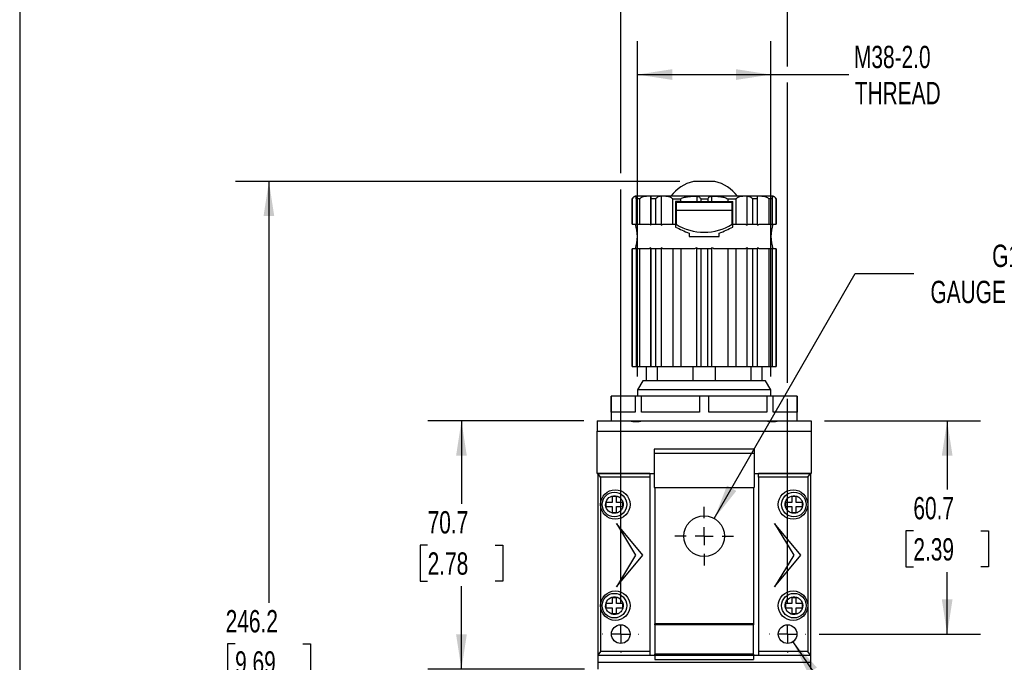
# Model space of a CAD drawing. Header units: millimetres. Extents: x 19 to 819, y 19 to 629.
# Tile 2 of 7: x 19 to 299, y 232 to 415. Entities that reach past the tile are written whole.
import ezdxf

# ---------------------------------------------------------------- set-up
doc = ezdxf.new("R2010")
doc.units = ezdxf.units.MM
doc.header["$LTSCALE"] = 3
doc.linetypes.add('CENTERX2', pattern=[20.32, 12.7, -2.54, 2.54, -2.54])
doc.layers.add('CENTER', color=40, linetype='CENTERX2')
doc.layers.add('DIMENSIONS', color=140, linetype='Continuous', lineweight=25)
doc.layers.add('TEXT', color=140, linetype='Continuous', lineweight=25)
doc.styles.add('SLDTEXTSTYLE0', font='TXT', dxfattribs={"width": 0.7})
doc.dimstyles.new('SLDDIMSTYLE0', dxfattribs={"dimtxt": 6.474023, "dimasz": 9.906, "dimexe": 0, "dimexo": 0.0625, "dimgap": 1.618506, "dimtad": 0, "dimtih": 1, "dimtoh": 1, "dimrnd": 1e-09, "dimzin": 12, "dimdsep": 46, "dimtxsty": 'SLDTEXTSTYLE0', "dimsah": 1, "dimcen": 0.09, "dimadec": 0, "dimazin": 3, "dimtfac": 1, "dimtofl": 0, "dimtmove": 0, "dimatfit": 3, "dimfxl": 0, "dimfrac": 2, "dimtolj": 1, "dimtzin": 12, "dimarcsym": 0})
doc.dimstyles.new('SLDDIMSTYLE1', dxfattribs={"dimtxt": 6.474023, "dimasz": 9.906, "dimexe": 0, "dimexo": 0.0625, "dimgap": 1.618506, "dimtad": 0, "dimtih": 1, "dimtoh": 1, "dimrnd": 1e-09, "dimzin": 12, "dimdsep": 46, "dimtxsty": 'SLDTEXTSTYLE0', "dimsah": 1, "dimcen": 0.09, "dimadec": 0, "dimazin": 3, "dimtfac": 1, "dimtmove": 0, "dimatfit": 0, "dimfxl": 0, "dimfrac": 2, "dimtolj": 1, "dimtzin": 12, "dimarcsym": 0})
doc.dimstyles.new('SLDDIMSTYLE2', dxfattribs={"dimtxt": 6.474023, "dimasz": 9.906, "dimexe": 0, "dimexo": 0.0625, "dimgap": 1.618506, "dimtad": 0, "dimtih": 1, "dimtoh": 1, "dimrnd": 1e-09, "dimzin": 12, "dimdsep": 46, "dimtxsty": 'SLDTEXTSTYLE0', "dimsah": 1, "dimcen": 0, "dimadec": 0, "dimazin": 3, "dimtfac": 1, "dimtofl": 0, "dimtmove": 0, "dimatfit": 3, "dimfxl": 0, "dimfrac": 2, "dimtolj": 1, "dimtzin": 12, "dimarcsym": 0})
doc.dimstyles.new('SLDDIMSTYLE3', dxfattribs={"dimtxt": 6.474023, "dimasz": 9.906, "dimexe": 0, "dimexo": 0.0625, "dimgap": 1.618506, "dimtad": 0, "dimtih": 1, "dimtoh": 1, "dimrnd": 1e-09, "dimzin": 12, "dimdsep": 46, "dimtxsty": 'SLDTEXTSTYLE0', "dimsah": 1, "dimcen": 0, "dimadec": 0, "dimazin": 3, "dimtfac": 1, "dimtofl": 0, "dimtmove": 0, "dimatfit": 3, "dimfxl": 0, "dimfrac": 2, "dimtolj": 1, "dimtzin": 12, "dimarcsym": 0})

# ---------------------------------------------------------------- blocks, each defined once
blk = doc.blocks.new('_D')
at = {"layer": 'DIMENSIONS'}
for p, q in [((179.62, 300.63), (135.27, 300.63)), ((144.79, 300.63), (144.79, 277.04)), ((135.17, 265.3), (133, 265.3)), ((133, 265.3), (133, 255.01)), ((154.41, 265.3), (156.59, 265.3)), ((156.59, 265.3), (156.59, 255.01)), ((133, 255.01), (135.17, 255.01)), ((144.79, 229.93), (144.79, 253.56)), ((156.59, 255.01), (154.41, 255.01)), ((179.82, 229.93), (135.27, 229.93))]:
    blk.add_line(p, q, dxfattribs=at)
for points in [[(144.79, 300.63), (143.27, 290.73), (146.32, 290.73)], [(144.79, 229.93), (146.32, 239.84), (143.27, 239.84)]]:
    blk.add_solid(points, dxfattribs=at)
at = {"layer": 'DIMENSIONS', "char_height": 6.35, "attachment_point": 1, "style": 'SLDTEXTSTYLE0'}
for s, insert in [('70.7', (135.17, 274.94)), ('2.78', (135.17, 263.2))]:
    blk.add_mtext(s, dxfattribs=dict(at, insert=insert))
blk = doc.blocks.new('_D_2')
at = {"layer": 'DIMENSIONS'}
for p, q in [((207, 368.83), (80.46, 368.83)), ((89.99, 368.83), (89.99, 248.88)), ((80.37, 237.14), (78.2, 237.14)), ((78.2, 237.14), (78.2, 226.85)), ((99.61, 237.14), (101.78, 237.14)), ((101.78, 237.14), (101.78, 226.85)), ((78.2, 226.85), (80.37, 226.85)), ((89.99, 122.63), (89.99, 225.4)), ((101.78, 226.85), (99.61, 226.85)), ((202.68, 122.63), (80.46, 122.63))]:
    blk.add_line(p, q, dxfattribs=at)
for points in [[(89.99, 368.83), (88.46, 358.93), (91.51, 358.93)], [(89.99, 122.63), (91.51, 132.54), (88.46, 132.54)]]:
    blk.add_solid(points, dxfattribs=at)
at = {"layer": 'DIMENSIONS', "char_height": 6.35, "attachment_point": 1, "style": 'SLDTEXTSTYLE0'}
for s, insert in [('246.2', (77.68, 246.78)), ('9.69', (80.37, 235.04))]:
    blk.add_mtext(s, dxfattribs=dict(at, insert=insert))
blk = doc.blocks.new('_D_3')
at = {"layer": 'DIMENSIONS'}
for p, q in [((194.88, 313.25), (194.88, 408.76)), ((232.88, 313.25), (232.88, 408.76)), ((194.88, 399.23), (232.88, 399.23)), ((232.88, 399.23), (255.08, 399.23))]:
    blk.add_line(p, q, dxfattribs=at)
for points in [[(194.88, 399.23), (204.79, 397.71), (204.79, 400.76)], [(232.88, 399.23), (222.98, 400.76), (222.98, 397.71)]]:
    blk.add_solid(points, dxfattribs=at)
at = {"layer": 'DIMENSIONS', "char_height": 6.35, "attachment_point": 1, "style": 'SLDTEXTSTYLE0'}
for s, insert in [('M38-2.0', (256.53, 407.42)), ('THREAD', (256.76, 397.13))]:
    blk.add_mtext(s, dxfattribs=dict(at, insert=insert))
blk = doc.blocks.new('_D_4')
at = {"layer": 'DIMENSIONS'}
for p, q in [((190.13, 371.12), (190.13, 440.25)), ((237.63, 401.52), (237.63, 440.25)), ((190.13, 430.73), (171.08, 430.73)), ((204.52, 430.73), (202.34, 430.73)), ((202.34, 430.73), (202.34, 420.44)), ((223.75, 430.73), (225.93, 430.73)), ((225.93, 430.73), (225.93, 420.44)), ((237.63, 430.73), (256.68, 430.73)), ((202.34, 420.44), (204.52, 420.44)), ((225.93, 420.44), (223.75, 420.44)), ((237.63, 311.45), (237.63, 396.95)), ((190.13, 248.93), (190.13, 366.55)), ((237.63, 248.93), (237.63, 306.88))]:
    blk.add_line(p, q, dxfattribs=at)
for points in [[(190.13, 430.73), (180.23, 432.25), (180.23, 429.2)], [(237.63, 430.73), (247.54, 429.2), (247.54, 432.25)]]:
    blk.add_solid(points, dxfattribs=at)
at = {"layer": 'DIMENSIONS', "char_height": 6.35, "attachment_point": 1, "style": 'SLDTEXTSTYLE0'}
for s, insert in [('47.5', (204.52, 440.36)), ('1.87', (204.52, 428.62))]:
    blk.add_mtext(s, dxfattribs=dict(at, insert=insert))
blk = doc.blocks.new('_D_5')
at = {"layer": 'DIMENSIONS'}
for p, q in [((216.77, 272.86), (256.86, 342.63)), ((256.86, 342.63), (273.53, 342.63))]:
    blk.add_line(p, q, dxfattribs=at)
blk.add_solid([(216.77, 272.86), (223.03, 280.69), (220.38, 282.21)], dxfattribs=at)
at = {"layer": 'DIMENSIONS', "char_height": 6.35, "attachment_point": 1, "style": 'SLDTEXTSTYLE0'}
for s, insert in [('G1/4', (295.86, 350.81)), ('GAUGE PORT', (278.29, 340.52))]:
    blk.add_mtext(s, dxfattribs=dict(at, insert=insert))
blk = doc.blocks.new('_D_6')
at = {"layer": 'DIMENSIONS'}
for p, q in [((239.13, 237.75), (262.81, 203.17)), ((293.54, 212.57), (291.37, 212.57)), ((291.37, 212.57), (291.37, 202.28)), ((312.78, 212.57), (314.95, 212.57)), ((314.95, 212.57), (314.95, 202.28)), ((262.81, 203.17), (279.48, 203.17)), ((291.37, 202.28), (293.54, 202.28)), ((314.95, 202.28), (312.78, 202.28))]:
    blk.add_line(p, q, dxfattribs=at)
blk.add_solid([(239.13, 237.75), (243.47, 228.71), (245.98, 230.44)], dxfattribs=at)
at = {"layer": 'DIMENSIONS', "char_height": 6.35, "attachment_point": 1, "style": 'SLDTEXTSTYLE0'}
for s, insert in [('%%c', (291.35, 222.2)), ('5.3', (301.12, 222.2)), ('0.21', (293.54, 210.46)), ('THRU X2', (284.24, 198.73))]:
    blk.add_mtext(s, dxfattribs=dict(at, insert=insert))
blk = doc.blocks.new('_D_7')
at = {"layer": 'DIMENSIONS'}
for p, q in [((248.14, 300.63), (292.58, 300.63)), ((283.05, 300.63), (283.05, 281.08)), ((273.43, 269.34), (271.26, 269.34)), ((271.26, 269.34), (271.26, 259.05)), ((292.67, 269.34), (294.84, 269.34)), ((294.84, 269.34), (294.84, 259.05)), ((271.26, 259.05), (273.43, 259.05)), ((294.84, 259.05), (292.67, 259.05)), ((283.05, 239.93), (283.05, 257.6)), ((246.63, 239.93), (292.58, 239.93))]:
    blk.add_line(p, q, dxfattribs=at)
for points in [[(283.05, 300.63), (281.53, 290.73), (284.58, 290.73)], [(283.05, 239.93), (284.58, 249.84), (281.53, 249.84)]]:
    blk.add_solid(points, dxfattribs=at)
at = {"layer": 'DIMENSIONS', "char_height": 6.35, "attachment_point": 1, "style": 'SLDTEXTSTYLE0'}
for s, insert in [('60.7', (273.43, 278.97)), ('2.39', (273.43, 267.24))]:
    blk.add_mtext(s, dxfattribs=dict(at, insert=insert))
blk = doc.blocks.new('SW_CENTERMARKSYMBOL_0')
at = {"layer": 'CENTER', "color": 0}
for p, q in [((0, 5.08), (0, 8.34)), ((-5.08, 0), (-8.34, 0)), ((0, 0), (-2.54, 0)), ((0, 0), (0, 2.54)), ((0, 0), (0, -2.54)), ((0, 0), (2.54, 0)), ((5.08, 0), (8.34, 0)), ((0, -5.08), (0, -8.34))]:
    blk.add_line(p, q, dxfattribs=at)
blk = doc.blocks.new('SW_CENTERMARKSYMBOL_1')
at = {"layer": 'CENTER', "color": 0}
for p, q in [((0, 5.08), (0, 5.19)), ((-5.08, 0), (-5.19, 0)), ((0, 0), (-2.54, 0)), ((0, 0), (0, 2.54)), ((0, 0), (0, -2.54)), ((0, 0), (2.54, 0)), ((5.08, 0), (5.19, 0)), ((0, -5.08), (0, -5.19))]:
    blk.add_line(p, q, dxfattribs=at)
blk = doc.blocks.new('SW_CENTERMARKSYMBOL_2')
at = {"layer": 'CENTER', "color": 0}
for p, q in [((0, 5.08), (0, 5.19)), ((-5.08, 0), (-5.19, 0)), ((0, 0), (-2.54, 0)), ((0, 0), (0, 2.54)), ((0, 0), (0, -2.54)), ((0, 0), (2.54, 0)), ((5.08, 0), (5.19, 0)), ((0, -5.08), (0, -5.19))]:
    blk.add_line(p, q, dxfattribs=at)

msp = doc.modelspace()

# ---------------------------------------------------------------- linework, layer by layer
for p, q in [((194.507, 364.62), (194.507, 356.378)), ((198.705, 356.376), (198.705, 364.621)), ((201.677, 364.62), (201.677, 356.377)), ((211.801, 364.621), (211.801, 363.134)), ((216.001, 364.62), (216.001, 363.134)), ((226.116, 356.376), (226.116, 364.621)), ((193.381, 363.834), (193.381, 356.634)), ((193.406, 363.834), (193.405, 363.834)), ((193.406, 356.634), (193.406, 363.834)), ((194.509, 363.835), (194.509, 356.634)), ((195.451, 363.836), (195.451, 356.634)), ((198.706, 363.835), (198.706, 356.634)), ((200.121, 356.634), (200.121, 363.835)), ((204.929, 356.634), (204.929, 363.835)), ((205.731, 363.134), (205.731, 356.634)), ((207.201, 363.134), (205.731, 363.134)), ((205.881, 362.72), (205.881, 363.134)), ((221.881, 362.834), (205.881, 362.834)), ((205.881, 362.72), (205.881, 360.634)), ((207.201, 363.134), (207.201, 363.837)), ((207.201, 363.134), (211.801, 363.134)), ((211.801, 363.134), (212.902, 363.134)), ((212.902, 363.835), (212.902, 363.134)), ((212.902, 363.134), (214.902, 363.134)), ((214.902, 363.835), (214.902, 363.134)), ((214.902, 363.134), (216.001, 363.134)), ((216.001, 363.134), (220.597, 363.134)), ((220.597, 363.835), (220.597, 363.134)), ((220.597, 363.134), (222.031, 363.134)), ((221.881, 362.72), (221.881, 363.134)), ((221.881, 360.634), (221.881, 362.72)), ((222.031, 356.634), (222.031, 363.134)), ((222.866, 363.837), (222.866, 356.634)), ((227.672, 363.835), (227.672, 356.634)), ((229.084, 356.634), (229.084, 363.835)), ((232.328, 363.835), (232.328, 356.634)), ((233.265, 363.836), (233.265, 356.634)), ((234.357, 363.834), (234.358, 363.834)), ((234.358, 363.834), (234.358, 356.634)), ((234.381, 356.634), (234.381, 363.834)), ((205.881, 360.634), (221.881, 360.634)), ((205.881, 360.634), (205.881, 356.646)), ((221.881, 356.646), (221.881, 360.634)), ((193.381, 356.634), (193.406, 356.634)), ((193.406, 356.634), (194.414, 356.634)), ((194.507, 356.634), (194.509, 356.634)), ((194.509, 356.634), (195.451, 356.634)), ((195.451, 356.634), (198.232, 356.634)), ((198.705, 356.634), (198.706, 356.634)), ((198.706, 356.634), (200.121, 356.634)), ((200.121, 356.634), (201.545, 356.634)), ((202.148, 356.634), (204.929, 356.634)), ((204.929, 356.634), (205.731, 356.634)), ((222.031, 356.634), (222.866, 356.634)), ((222.866, 356.634), (225.643, 356.634)), ((226.248, 356.634), (227.672, 356.634)), ((227.672, 356.634), (229.084, 356.634)), ((229.552, 356.634), (232.328, 356.634)), ((232.328, 356.634), (233.265, 356.634)), ((233.353, 356.634), (234.358, 356.634)), ((234.358, 356.634), (234.381, 356.634)), ((209.581, 353.134), (218.181, 353.134)), ((193.381, 349.634), (193.381, 316.134)), ((193.406, 349.634), (193.381, 349.634)), ((193.406, 316.134), (193.406, 349.634)), ((194.414, 349.634), (193.406, 349.634)), ((194.507, 349.891), (194.507, 316.134)), ((194.509, 349.634), (194.507, 349.634)), ((194.509, 349.634), (194.509, 316.134)), ((195.451, 349.634), (194.509, 349.634)), ((195.451, 349.634), (195.451, 316.134)), ((198.232, 349.634), (195.451, 349.634)), ((198.705, 316.134), (198.705, 349.892)), ((198.706, 349.634), (198.705, 349.634)), ((198.706, 349.634), (198.706, 316.134)), ((200.121, 349.634), (198.706, 349.634)), ((200.121, 316.134), (200.121, 349.634)), ((201.545, 349.634), (200.121, 349.634)), ((201.677, 349.892), (201.677, 316.134)), ((204.929, 349.634), (202.148, 349.634)), ((204.929, 349.634), (204.929, 316.134)), ((207.201, 349.634), (204.929, 349.634)), ((207.201, 349.634), (207.201, 316.134)), ((211.131, 349.634), (207.201, 349.634)), ((211.801, 316.134), (211.801, 349.893)), ((212.902, 349.634), (211.894, 349.634)), ((212.902, 349.634), (212.902, 316.134)), ((214.902, 349.634), (212.902, 349.634)), ((214.902, 316.134), (214.902, 349.634)), ((215.908, 349.634), (214.902, 349.634)), ((216.001, 349.892), (216.001, 316.134)), ((220.597, 349.634), (216.667, 349.634)), ((220.597, 349.634), (220.597, 316.134)), ((222.866, 349.634), (220.597, 349.634)), ((222.866, 349.634), (222.866, 316.134)), ((225.643, 349.634), (222.866, 349.634)), ((226.116, 316.134), (226.116, 349.893)), ((227.672, 349.634), (226.248, 349.634)), ((227.672, 349.634), (227.672, 316.134)), ((229.084, 349.634), (227.672, 349.634)), ((229.084, 316.134), (229.084, 349.634)), ((232.328, 349.634), (229.552, 349.634)), ((232.328, 349.634), (232.328, 316.134)), ((233.265, 349.634), (232.328, 349.634)), ((233.265, 349.634), (233.265, 316.134)), ((234.358, 349.634), (233.353, 349.634)), ((234.358, 349.634), (234.358, 316.134)), ((234.381, 349.634), (234.358, 349.634)), ((234.381, 316.134), (234.381, 349.634)), ((193.381, 316.134), (193.406, 316.134)), ((193.406, 316.134), (194.507, 316.134)), ((194.507, 316.134), (194.509, 316.134)), ((194.509, 316.134), (195.451, 316.134)), ((195.451, 316.134), (198.705, 316.134)), ((197.381, 316.134), (197.381, 312.034)), ((198.705, 316.134), (198.706, 316.134)), ((198.706, 316.134), (200.121, 316.134)), ((200.121, 316.134), (201.677, 316.134)), ((200.581, 312.034), (200.581, 316.134)), ((201.677, 316.134), (204.929, 316.134)), ((204.929, 316.134), (207.201, 316.134)), ((207.201, 316.134), (211.801, 316.134)), ((210.681, 316.134), (210.681, 312.034)), ((211.801, 316.134), (212.902, 316.134)), ((212.902, 316.134), (214.902, 316.134)), ((214.902, 316.134), (216.001, 316.134)), ((216.001, 316.134), (220.597, 316.134)), ((217.081, 312.034), (217.081, 316.134)), ((220.597, 316.134), (222.866, 316.134)), ((222.866, 316.134), (226.116, 316.134)), ((226.116, 316.134), (227.672, 316.134)), ((227.181, 316.134), (227.181, 312.034)), ((227.672, 316.134), (229.084, 316.134)), ((229.084, 316.134), (232.328, 316.134)), ((230.381, 312.034), (230.381, 316.134)), ((232.328, 316.134), (233.265, 316.134)), ((233.265, 316.134), (234.358, 316.134)), ((234.358, 316.134), (234.381, 316.134)), ((196.381, 312.034), (194.881, 309.436)), ((197.381, 312.034), (196.381, 312.034)), ((200.581, 312.034), (197.381, 312.034)), ((210.681, 312.034), (200.581, 312.034)), ((217.081, 312.034), (210.681, 312.034)), ((227.181, 312.034), (217.081, 312.034)), ((230.381, 312.034), (227.181, 312.034)), ((231.381, 312.034), (230.381, 312.034)), ((232.881, 309.436), (231.381, 312.034)), ((194.881, 309.436), (194.881, 307.634)), ((232.881, 309.436), (194.881, 309.436)), ((232.881, 307.634), (232.881, 309.436)), ((187.381, 307.634), (187.381, 300.634)), ((187.412, 307.634), (187.381, 307.634)), ((187.412, 303.134), (187.412, 307.634)), ((194.258, 307.634), (187.412, 307.634)), ((194.258, 307.634), (194.258, 303.134)), ((196.071, 307.634), (194.258, 307.634)), ((196.071, 303.134), (196.071, 307.634)), ((212.599, 307.634), (196.071, 307.634)), ((212.599, 307.634), (212.599, 303.134)), ((215.163, 307.634), (212.599, 307.634)), ((215.163, 303.134), (215.163, 307.634)), ((231.691, 307.634), (215.163, 307.634)), ((231.691, 307.634), (231.691, 303.134)), ((233.504, 307.634), (231.691, 307.634)), ((233.504, 303.134), (233.504, 307.634)), ((240.35, 307.634), (233.504, 307.634)), ((240.35, 307.634), (240.35, 303.134)), ((240.381, 307.634), (240.35, 307.634)), ((240.381, 300.634), (240.381, 307.634)), ((194.258, 303.134), (187.412, 303.134)), ((212.599, 303.134), (196.071, 303.134)), ((231.691, 303.134), (215.163, 303.134)), ((240.35, 303.134), (233.504, 303.134)), ((183.431, 300.634), (183.431, 297.747)), ((183.431, 300.634), (192.656, 300.634)), ((192.656, 300.634), (196.306, 300.634)), ((196.306, 300.634), (204.542, 300.634)), ((204.542, 300.634), (223.22, 300.634)), ((223.22, 300.634), (231.456, 300.634)), ((231.456, 300.634), (235.106, 300.634)), ((235.106, 300.634), (244.331, 300.634)), ((244.331, 300.634), (244.331, 297.747)), ((183.431, 297.747), (244.331, 297.747)), ((183.431, 285.634), (183.431, 297.747)), ((244.331, 297.747), (244.331, 285.634)), ((228.081, 292.595), (199.681, 292.595)), ((199.681, 292.595), (199.681, 291.383)), ((228.081, 292.595), (228.081, 291.383)), ((228.081, 291.383), (199.681, 291.383)), ((199.681, 291.383), (199.681, 281.634)), ((228.081, 291.383), (228.081, 281.634)), ((183.431, 285.634), (199.681, 285.634)), ((198.381, 285.634), (183.631, 285.634)), ((184.331, 284.596), (183.631, 285.634)), ((183.631, 285.634), (183.631, 233.975)), ((198.381, 284.596), (184.331, 284.596)), ((184.331, 284.596), (184.331, 234.974)), ((198.381, 285.634), (198.381, 284.596)), ((198.381, 284.596), (198.381, 234.974)), ((228.081, 285.634), (244.331, 285.634)), ((229.381, 284.596), (229.381, 285.634)), ((244.131, 285.634), (229.381, 285.634)), ((243.431, 284.596), (229.381, 284.596)), ((229.381, 284.596), (229.381, 234.974)), ((243.431, 284.596), (244.131, 285.634)), ((243.431, 284.596), (243.431, 234.974)), ((244.131, 285.634), (244.131, 233.975)), ((199.681, 281.634), (228.081, 281.634)), ((227.881, 281.534), (199.881, 281.534)), ((199.881, 281.534), (199.881, 242.884)), ((227.881, 281.534), (227.881, 242.884)), ((187.731, 279.184), (188.931, 279.184)), ((187.731, 279.184), (187.731, 277.434)), ((188.931, 277.434), (188.931, 279.184)), ((238.831, 279.184), (240.031, 279.184)), ((238.831, 279.184), (238.831, 277.434)), ((240.031, 277.434), (240.031, 279.184)), ((187.731, 277.434), (185.981, 277.434)), ((185.981, 276.234), (185.981, 277.434)), ((185.981, 276.234), (187.731, 276.234)), ((187.731, 276.234), (187.731, 274.484)), ((190.681, 277.434), (188.931, 277.434)), ((188.931, 274.484), (188.931, 276.234)), ((188.931, 276.234), (190.681, 276.234)), ((190.681, 277.434), (190.681, 276.234)), ((238.831, 277.434), (237.081, 277.434)), ((237.081, 276.234), (237.081, 277.434)), ((237.081, 276.234), (238.831, 276.234)), ((238.831, 276.234), (238.831, 274.484)), ((241.781, 277.434), (240.031, 277.434)), ((240.031, 274.484), (240.031, 276.234)), ((240.031, 276.234), (241.781, 276.234)), ((241.781, 277.434), (241.781, 276.234)), ((188.931, 274.484), (187.731, 274.484)), ((240.031, 274.484), (238.831, 274.484)), ((188.881, 271.434), (194.381, 262.434)), ((196.381, 262.434), (188.881, 271.434)), ((241.381, 262.434), (233.881, 271.434)), ((233.881, 271.434), (239.381, 262.434)), ((188.881, 253.434), (196.381, 262.434)), ((194.381, 262.434), (188.881, 253.434)), ((233.881, 253.434), (241.381, 262.434)), ((239.381, 262.434), (233.881, 253.434)), ((187.731, 250.384), (188.931, 250.384)), ((187.731, 250.384), (187.731, 248.634)), ((188.931, 248.634), (188.931, 250.384)), ((238.831, 250.384), (240.031, 250.384)), ((238.831, 250.384), (238.831, 248.634)), ((240.031, 248.634), (240.031, 250.384)), ((187.731, 248.634), (185.981, 248.634)), ((185.981, 247.434), (185.981, 248.634)), ((185.981, 247.434), (187.731, 247.434)), ((187.731, 247.434), (187.731, 245.684)), ((190.681, 248.634), (188.931, 248.634)), ((188.931, 245.684), (188.931, 247.434)), ((188.931, 247.434), (190.681, 247.434)), ((190.681, 248.634), (190.681, 247.434)), ((238.831, 248.634), (237.081, 248.634)), ((237.081, 247.434), (237.081, 248.634)), ((237.081, 247.434), (238.831, 247.434)), ((238.831, 247.434), (238.831, 245.684)), ((241.781, 248.634), (240.031, 248.634)), ((240.031, 245.684), (240.031, 247.434)), ((240.031, 247.434), (241.781, 247.434)), ((241.781, 248.634), (241.781, 247.434)), ((188.931, 245.684), (187.731, 245.684)), ((240.031, 245.684), (238.831, 245.684)), ((227.881, 242.884), (199.881, 242.884)), ((199.881, 242.584), (199.881, 242.884)), ((199.881, 242.584), (199.881, 234.234)), ((227.881, 242.584), (199.881, 242.584)), ((227.881, 242.884), (227.881, 242.584)), ((227.881, 234.234), (227.881, 242.584)), ((184.331, 234.974), (183.631, 233.975)), ((183.631, 233.975), (198.381, 233.975)), ((183.631, 233.975), (183.631, 231.934)), ((198.381, 234.974), (184.331, 234.974)), ((198.381, 234.974), (198.381, 233.975)), ((198.381, 233.975), (198.381, 233.934)), ((198.381, 233.934), (199.881, 233.934)), ((227.881, 234.234), (199.881, 234.234)), ((199.881, 234.008), (199.881, 234.234)), ((227.881, 234.008), (199.881, 234.008)), ((199.881, 234.008), (199.881, 233.908)), ((199.881, 233.908), (227.881, 233.908)), ((199.881, 233.908), (199.881, 232.742)), ((199.881, 232.742), (227.881, 232.742)), ((227.881, 234.234), (227.881, 234.008)), ((227.881, 233.908), (227.881, 234.008)), ((227.881, 233.934), (229.381, 233.934)), ((227.881, 233.908), (227.881, 232.742)), ((243.431, 234.974), (229.381, 234.974)), ((229.381, 234.974), (229.381, 233.975)), ((229.381, 233.975), (244.131, 233.975)), ((229.381, 233.934), (229.381, 233.975)), ((244.131, 233.975), (243.431, 234.974)), ((244.131, 233.975), (244.131, 231.934)), ((183.631, 231.934), (244.131, 231.934)), ((183.631, 231.934), (183.631, 229.934)), ((244.131, 231.934), (244.131, 229.934))]:
    msp.add_line(p, q)
at = {"flags": 128}
msp.add_lwpolyline([(212.902, 363.835), (213.152, 363.835), (213.402, 363.835), (213.652, 363.835), (213.902, 363.835), (214.152, 363.835), (214.402, 363.835), (214.652, 363.835), (214.902, 363.835)], dxfattribs=at)
for centre, radius in [((188.581, 276.834), 4.2), ((188.331, 276.834), 3.5), ((239.181, 276.834), 4.2), ((239.431, 276.834), 3.5), ((213.881, 267.834), 5.8), ((188.581, 248.034), 4.2), ((188.331, 248.034), 3.5), ((239.181, 248.034), 4.2), ((239.431, 248.034), 3.5), ((190.131, 239.934), 2.65), ((237.631, 239.934), 2.65)]:
    msp.add_circle(centre, radius)
for centre, radius, start, end in [((213.881, 357.234), 12, 104.83209, 141.91936), ((213.881, 357.234), 12, 38.0813, 75.16348), ((194.581, 363.334), 1.3, 90, 156.81293), ((233.181, 363.334), 1.3, 22.89016, 90), ((183.881, 353.134), 11, 341.447, 18.553), ((213.881, 369.334), 15, 237.76905, 302.23095), ((243.881, 353.134), 11, 161.447, 198.553)]:
    msp.add_arc(centre, radius, start, end)
for centre in [(194.481, 303.752), (233.281, 303.752)]:
    msp.add_ellipse(centre, major_axis=(5.7, 0), ratio=0.5773503, start_param=4.386506, end_param=5.0382719)
for points, knots in [([(213.881, 368.834), (213.535, 368.834), (212.844, 368.834), (211.927, 368.834), (211.217, 368.834), (210.899, 368.834), (210.771, 368.834), (210.809, 368.834), (210.809, 368.834)], [0, 0, 0, 0, 0.2145183, 0.4290366, 0.6435549, 0.8580732, 0.9991823, 1, 1, 1, 1]), ([(216.953, 368.834), (216.919, 368.834), (216.851, 368.834), (216.322, 368.834), (215.542, 368.834), (214.678, 368.834), (214.108, 368.834), (213.881, 368.834)], [0, 0, 0, 0, 0.2141567, 0.4289974, 0.6438381, 0.8586788, 1, 1, 1, 1]), ([(193.406, 363.834), (193.463, 363.964), (193.536, 364.072), (193.703, 364.261), (193.795, 364.337), (193.987, 364.461), (194.089, 364.51), (194.295, 364.582), (194.4, 364.607), (194.507, 364.62)], [0, 0, 0, 0, 0.25, 0.25, 0.5, 0.5, 0.75, 0.75, 1, 1, 1, 1]), ([(194.509, 363.835), (194.509, 363.958), (194.509, 364.045), (194.509, 364.193), (194.508, 364.25), (194.508, 364.394), (194.508, 364.453), (194.508, 364.541), (194.507, 364.568), (194.507, 364.604), (194.507, 364.614), (194.507, 364.62)], [0, 0, 0, 0, 0.125, 0.125, 0.25, 0.25, 0.5, 0.5, 0.75, 0.75, 1, 1, 1, 1]), ([(233.152, 364.634), (233.16, 364.634), (233.194, 364.634), (232.972, 364.634), (232.467, 364.634), (231.636, 364.634), (230.502, 364.634), (229.08, 364.634), (227.404, 364.634), (225.512, 364.634), (223.466, 364.634), (221.321, 364.634), (219.132, 364.634), (216.907, 364.634), (214.641, 364.634), (212.324, 364.634), (209.96, 364.634), (207.6, 364.634), (205.299, 364.634), (203.128, 364.634), (201.138, 364.634), (199.373, 364.634), (197.875, 364.634), (196.66, 364.634), (195.73, 364.634), (195.075, 364.634), (194.659, 364.634), (194.608, 364.634), (194.582, 364.634)], [0, 0, 0, 0, 0.0121367, 0.0503185, 0.089471, 0.1300753, 0.171112, 0.2124949, 0.2538704, 0.2949069, 0.3355188, 0.3746637, 0.4128456, 0.4499949, 0.4871368, 0.5253186, 0.5644711, 0.6050754, 0.6461121, 0.687495, 0.7288704, 0.769907, 0.8105189, 0.8496638, 0.8878456, 0.924995, 0.9621369, 1, 1, 1, 1]), ([(198.705, 364.621), (198.426, 364.614), (198.148, 364.604), (197.592, 364.568), (197.314, 364.541), (196.761, 364.454), (196.485, 364.394), (196.08, 364.25), (195.946, 364.192), (195.687, 364.046), (195.563, 363.959), (195.451, 363.836)], [0, 0, 0, 0, 0.25, 0.25, 0.5, 0.5, 0.75, 0.75, 0.875, 0.875, 1, 1, 1, 1]), ([(198.705, 364.621), (198.705, 364.593), (198.705, 364.526), (198.706, 364.339), (198.706, 364.262), (198.706, 364.075), (198.706, 363.964), (198.706, 363.835)], [0, 0, 0, 0, 0.5, 0.5, 0.75, 0.75, 1, 1, 1, 1]), ([(201.677, 364.62), (201.377, 364.593), (201.086, 364.526), (200.674, 364.339), (200.544, 364.262), (200.307, 364.075), (200.202, 363.964), (200.121, 363.835)], [0, 0, 0, 0, 0.5, 0.5, 0.75, 0.75, 1, 1, 1, 1]), ([(204.929, 363.835), (204.818, 363.959), (204.693, 364.046), (204.432, 364.193), (204.298, 364.25), (203.894, 364.394), (203.62, 364.453), (203.068, 364.541), (202.79, 364.568), (202.234, 364.604), (201.955, 364.614), (201.677, 364.62)], [0, 0, 0, 0, 0.125, 0.125, 0.25, 0.25, 0.5, 0.5, 0.75, 0.75, 1, 1, 1, 1]), ([(207.201, 363.837), (207.359, 363.96), (207.536, 364.047), (207.905, 364.194), (208.094, 364.251), (208.665, 364.395), (209.053, 364.454), (209.833, 364.541), (210.227, 364.568), (211.013, 364.605), (211.407, 364.614), (211.801, 364.621)], [0, 0, 0, 0, 0.125, 0.125, 0.25, 0.25, 0.5, 0.5, 0.75, 0.75, 1, 1, 1, 1]), ([(211.801, 364.621), (212.013, 364.593), (212.219, 364.526), (212.511, 364.339), (212.603, 364.263), (212.77, 364.076), (212.845, 363.965), (212.902, 363.835)], [0, 0, 0, 0, 0.5, 0.5, 0.75, 0.75, 1, 1, 1, 1]), ([(214.902, 363.835), (214.959, 363.965), (215.032, 364.073), (215.199, 364.261), (215.29, 364.337), (215.483, 364.462), (215.585, 364.51), (215.79, 364.582), (215.895, 364.607), (216.001, 364.62)], [0, 0, 0, 0, 0.25, 0.25, 0.5, 0.5, 0.75, 0.75, 1, 1, 1, 1]), ([(216.001, 364.62), (216.394, 364.614), (216.788, 364.604), (217.573, 364.568), (217.965, 364.541), (218.748, 364.453), (219.137, 364.394), (219.709, 364.249), (219.899, 364.192), (220.264, 364.045), (220.44, 363.958), (220.597, 363.835)], [0, 0, 0, 0, 0.25, 0.25, 0.5, 0.5, 0.75, 0.75, 0.875, 0.875, 1, 1, 1, 1]), ([(226.116, 364.621), (225.838, 364.614), (225.56, 364.604), (225.004, 364.568), (224.727, 364.541), (224.174, 364.454), (223.898, 364.394), (223.494, 364.25), (223.36, 364.192), (223.102, 364.046), (222.977, 363.959), (222.866, 363.837)], [0, 0, 0, 0, 0.25, 0.25, 0.5, 0.5, 0.75, 0.75, 0.875, 0.875, 1, 1, 1, 1]), ([(226.116, 364.621), (226.416, 364.593), (226.707, 364.526), (227.119, 364.339), (227.25, 364.262), (227.486, 364.075), (227.592, 363.964), (227.672, 363.835)], [0, 0, 0, 0, 0.5, 0.5, 0.75, 0.75, 1, 1, 1, 1]), ([(232.328, 363.835), (232.217, 363.958), (232.092, 364.045), (231.832, 364.193), (231.698, 364.25), (231.295, 364.394), (231.022, 364.453), (230.471, 364.541), (230.193, 364.568), (229.638, 364.604), (229.36, 364.614), (229.082, 364.62)], [0, 0, 0, 0, 0.125, 0.125, 0.25, 0.25, 0.5, 0.5, 0.75, 0.75, 1, 1, 1, 1]), ([(229.084, 363.835), (229.084, 363.964), (229.084, 364.073), (229.084, 364.261), (229.084, 364.337), (229.083, 364.461), (229.083, 364.51), (229.083, 364.582), (229.082, 364.607), (229.082, 364.62)], [0, 0, 0, 0, 0.25, 0.25, 0.5, 0.5, 0.75, 0.75, 1, 1, 1, 1]), ([(233.26, 364.62), (233.472, 364.593), (233.677, 364.526), (233.968, 364.339), (234.06, 364.262), (234.227, 364.075), (234.301, 363.964), (234.358, 363.834)], [0, 0, 0, 0, 0.5, 0.5, 0.75, 0.75, 1, 1, 1, 1]), ([(233.26, 364.62), (233.26, 364.614), (233.26, 364.604), (233.261, 364.568), (233.262, 364.541), (233.263, 364.454), (233.263, 364.394), (233.264, 364.25), (233.264, 364.192), (233.264, 364.046), (233.265, 363.959), (233.265, 363.836)], [0, 0, 0, 0, 0.25, 0.25, 0.5, 0.5, 0.75, 0.75, 0.875, 0.875, 1, 1, 1, 1]), ([(187.559, 274.457), (186.246, 274.883), (185.527, 276.295), (186.38, 278.919), (187.791, 279.638), (189.104, 279.212)], [0, 0, 0, 0, 0.5, 0.5, 1, 1, 1, 1]), ([(189.104, 279.212), (189.155, 279.194), (189.258, 279.158), (189.408, 279.092), (189.578, 279.005), (189.763, 278.889), (190.021, 278.689), (190.308, 278.393), (190.529, 278.045), (190.663, 277.747), (190.768, 277.437), (190.825, 277.112), (190.835, 276.785), (190.813, 276.458), (190.739, 276.125), (190.612, 275.798), (190.439, 275.466), (190.181, 275.129), (189.83, 274.818), (189.521, 274.627), (189.244, 274.502), (188.933, 274.398), (188.609, 274.341), (188.282, 274.33), (188.036, 274.347), (187.794, 274.387), (187.637, 274.433), (187.559, 274.457)], [0, 0, 0, 0, 0.0208423, 0.0416854, 0.06253, 0.0936497, 0.1250833, 0.1875085, 0.2500042, 0.2813987, 0.3125052, 0.375001, 0.4063955, 0.4375019, 0.4999977, 0.5358421, 0.5713672, 0.6429345, 0.6964325, 0.749929, 0.7813235, 0.8124299, 0.8749257, 0.9063337, 0.9374447, 0.968724, 1, 1, 1, 1]), ([(238.659, 274.457), (237.346, 274.883), (236.627, 276.295), (237.48, 278.919), (238.891, 279.638), (240.204, 279.212)], [0, 0, 0, 0, 0.5, 0.5, 1, 1, 1, 1]), ([(240.204, 279.212), (240.255, 279.194), (240.358, 279.158), (240.508, 279.092), (240.678, 279.005), (240.863, 278.889), (241.121, 278.689), (241.408, 278.393), (241.629, 278.045), (241.763, 277.747), (241.868, 277.437), (241.925, 277.112), (241.935, 276.785), (241.913, 276.458), (241.839, 276.125), (241.712, 275.798), (241.539, 275.466), (241.281, 275.129), (240.93, 274.818), (240.621, 274.627), (240.344, 274.502), (240.033, 274.398), (239.709, 274.341), (239.382, 274.33), (239.136, 274.347), (238.894, 274.387), (238.737, 274.433), (238.659, 274.457)], [0, 0, 0, 0, 0.0208423, 0.0416854, 0.06253, 0.0936497, 0.1250833, 0.1875085, 0.2500042, 0.2813987, 0.3125052, 0.375001, 0.4063955, 0.4375019, 0.4999977, 0.5358421, 0.5713672, 0.6429345, 0.6964325, 0.749929, 0.7813235, 0.8124299, 0.8749257, 0.9063337, 0.9374447, 0.968724, 1, 1, 1, 1]), ([(187.559, 245.657), (186.246, 246.083), (185.527, 247.495), (186.38, 250.119), (187.791, 250.838), (189.104, 250.412)], [0, 0, 0, 0, 0.5, 0.5, 1, 1, 1, 1]), ([(189.104, 250.412), (189.155, 250.394), (189.258, 250.358), (189.408, 250.292), (189.578, 250.205), (189.763, 250.089), (190.021, 249.889), (190.308, 249.593), (190.529, 249.245), (190.663, 248.947), (190.768, 248.637), (190.825, 248.312), (190.835, 247.985), (190.813, 247.658), (190.739, 247.325), (190.612, 246.998), (190.439, 246.666), (190.181, 246.329), (189.83, 246.018), (189.521, 245.827), (189.244, 245.702), (188.933, 245.598), (188.609, 245.541), (188.282, 245.53), (188.036, 245.547), (187.794, 245.587), (187.637, 245.633), (187.559, 245.657)], [0, 0, 0, 0, 0.0208423, 0.0416854, 0.06253, 0.0936497, 0.1250833, 0.1875085, 0.2500042, 0.2813987, 0.3125052, 0.375001, 0.4063955, 0.4375019, 0.4999977, 0.5358421, 0.5713672, 0.6429345, 0.6964325, 0.749929, 0.7813235, 0.8124299, 0.8749257, 0.9063337, 0.9374447, 0.968724, 1, 1, 1, 1]), ([(238.659, 245.657), (237.346, 246.083), (236.627, 247.495), (237.48, 250.119), (238.891, 250.838), (240.204, 250.412)], [0, 0, 0, 0, 0.5, 0.5, 1, 1, 1, 1]), ([(240.204, 250.412), (240.255, 250.394), (240.358, 250.358), (240.508, 250.292), (240.678, 250.205), (240.863, 250.089), (241.121, 249.889), (241.408, 249.593), (241.629, 249.245), (241.763, 248.947), (241.868, 248.637), (241.925, 248.312), (241.935, 247.985), (241.913, 247.658), (241.839, 247.325), (241.712, 246.998), (241.539, 246.666), (241.281, 246.329), (240.93, 246.018), (240.621, 245.827), (240.344, 245.702), (240.033, 245.598), (239.709, 245.541), (239.382, 245.53), (239.136, 245.547), (238.894, 245.587), (238.737, 245.633), (238.659, 245.657)], [0, 0, 0, 0, 0.0208423, 0.0416854, 0.06253, 0.0936497, 0.1250833, 0.1875085, 0.2500042, 0.2813987, 0.3125052, 0.375001, 0.4063955, 0.4375019, 0.4999977, 0.5358421, 0.5713672, 0.6429345, 0.6964325, 0.749929, 0.7813235, 0.8124299, 0.8749257, 0.9063337, 0.9374447, 0.968724, 1, 1, 1, 1])]:
    msp.add_open_spline(points, degree=3, knots=knots)
for points in [[(195.451, 363.836), (195.092, 363.836), (194.777, 363.835), (194.509, 363.835)], [(200.121, 363.835), (199.627, 363.835), (199.155, 363.835), (198.706, 363.835)], [(204.929, 363.835), (205.667, 363.836), (206.426, 363.836), (207.201, 363.837)], [(220.597, 363.835), (221.371, 363.836), (222.129, 363.836), (222.866, 363.837)], [(229.084, 363.835), (228.637, 363.835), (228.165, 363.835), (227.672, 363.835)], [(233.265, 363.836), (232.998, 363.836), (232.685, 363.835), (232.328, 363.835)], [(194.414, 356.634), (194.445, 356.549), (194.477, 356.464), (194.507, 356.378)], [(194.507, 356.378), (194.507, 356.456), (194.507, 356.542), (194.507, 356.634)], [(198.232, 356.634), (198.388, 356.542), (198.545, 356.455), (198.705, 356.376)], [(198.705, 356.376), (198.705, 356.463), (198.705, 356.549), (198.705, 356.634)], [(201.545, 356.634), (201.591, 356.549), (201.634, 356.463), (201.677, 356.377)], [(201.677, 356.377), (201.836, 356.455), (201.993, 356.542), (202.148, 356.634)], [(205.731, 356.634), (205.731, 356.371), (205.731, 356.104), (205.731, 355.834)], [(222.031, 355.834), (222.031, 356.104), (222.031, 356.371), (222.031, 356.634)], [(225.643, 356.634), (225.799, 356.542), (225.956, 356.455), (226.116, 356.376)], [(226.116, 356.376), (226.159, 356.463), (226.203, 356.549), (226.248, 356.634)], [(229.082, 356.634), (229.082, 356.549), (229.082, 356.463), (229.082, 356.377)], [(229.082, 356.377), (229.241, 356.455), (229.397, 356.542), (229.552, 356.634)], [(233.26, 356.634), (233.26, 356.542), (233.26, 356.455), (233.26, 356.377)], [(233.26, 356.377), (233.29, 356.463), (233.321, 356.549), (233.353, 356.634)], [(205.731, 355.834), (206.996, 355.245), (208.279, 354.646), (209.581, 354.039)], [(209.581, 354.039), (209.581, 353.738), (209.581, 353.436), (209.581, 353.134)], [(218.181, 354.039), (219.482, 354.646), (220.767, 355.245), (222.031, 355.834)], [(218.181, 353.134), (218.181, 353.436), (218.181, 353.738), (218.181, 354.039)], [(194.507, 349.891), (194.477, 349.805), (194.445, 349.719), (194.414, 349.634)], [(194.507, 349.634), (194.507, 349.726), (194.507, 349.813), (194.507, 349.891)], [(198.705, 349.892), (198.545, 349.814), (198.388, 349.727), (198.232, 349.634)], [(198.705, 349.634), (198.705, 349.72), (198.705, 349.806), (198.705, 349.892)], [(201.677, 349.892), (201.634, 349.805), (201.591, 349.719), (201.545, 349.634)], [(202.148, 349.634), (201.993, 349.727), (201.836, 349.813), (201.677, 349.892)], [(211.801, 349.893), (211.575, 349.814), (211.352, 349.727), (211.131, 349.634)], [(211.894, 349.634), (211.862, 349.72), (211.831, 349.806), (211.801, 349.893)], [(216.001, 349.892), (215.971, 349.805), (215.94, 349.719), (215.908, 349.634)], [(216.667, 349.634), (216.448, 349.727), (216.226, 349.813), (216.001, 349.892)], [(226.116, 349.893), (225.956, 349.814), (225.799, 349.727), (225.643, 349.634)], [(226.248, 349.634), (226.203, 349.72), (226.159, 349.806), (226.116, 349.893)], [(229.552, 349.634), (229.397, 349.727), (229.241, 349.813), (229.082, 349.892)], [(229.082, 349.892), (229.082, 349.805), (229.082, 349.719), (229.082, 349.634)], [(233.353, 349.634), (233.321, 349.719), (233.29, 349.805), (233.26, 349.892)], [(233.26, 349.892), (233.26, 349.813), (233.26, 349.727), (233.26, 349.634)]]:
    msp.add_open_spline(points, degree=3)
at = {"layer": 'TEXT'}
msp.add_line((19.05, 628.65), (19.05, 19.05), dxfattribs=at)

# ---------------------------------------------------------------- block references
at = {"layer": 'CENTER'}
for name, p in [('SW_CENTERMARKSYMBOL_0', (213.881, 267.834)), ('SW_CENTERMARKSYMBOL_2', (190.131, 239.934)), ('SW_CENTERMARKSYMBOL_1', (237.631, 239.934))]:
    msp.add_blockref(name, p, dxfattribs=at)

# ---------------------------------------------------------------- dimensions: what is measured, and where the dimension line sits
at = {"layer": 'DIMENSIONS'}
dim = msp.add_linear_dim(base=(237.631, 430.725), p1=(190.131, 245.124), p2=(237.631, 245.124), dimstyle='SLDDIMSTYLE1', dxfattribs=at)
dim.commit()
dim.dimension.update_dxf_attribs({"geometry": '_D_4', "text_midpoint": (214.136, 430.725), "dimtype": 160})
dim = msp.add_linear_dim(base=(194.881, 399.234), p1=(232.881, 309.436), p2=(194.881, 309.436), text='M38-2.0\\PTHREAD', dimstyle='SLDDIMSTYLE0', dxfattribs=at)
dim.commit()
dim.dimension.update_dxf_attribs({"geometry": '_D_3', "text_midpoint": (274.331, 399.234), "dimtype": 160})
for base, p1, p2, picture, middle in [((89.989, 368.834), (206.494, 122.634), (210.809, 368.834), '_D_2', (89.989, 237.143)), ((144.794, 300.634), (183.631, 229.934), (183.431, 300.634), '_D', (144.794, 265.3)), ((283.052, 239.934), (244.331, 300.634), (242.821, 239.934), '_D_7', (283.052, 269.339))]:
    dim = msp.add_linear_dim(base=base, p1=p1, p2=p2, angle=90, dimstyle='SLDDIMSTYLE0', dxfattribs=at)
    dim.commit()
    dim.dimension.update_dxf_attribs({"geometry": picture, "text_midpoint": middle, "dimtype": 160})
dim = msp.add_diameter_dim_2p(p1=(210.991, 262.805), p2=(216.771, 272.863), text='G1/4\\PGAUGE PORT', dimstyle='SLDDIMSTYLE2', override={"dimpost": '<>'}, dxfattribs=at)
dim.commit()
dim.dimension.update_dxf_attribs({"geometry": '_D_5', "text_midpoint": (306.447, 342.625), "dimtype": 163})
dim = msp.add_diameter_dim_2p(p1=(236.134, 242.121), p2=(239.128, 237.748), text='<>\\PTHRU X2', dimstyle='SLDDIMSTYLE3', dxfattribs=at)
dim.commit()
dim.dimension.update_dxf_attribs({"geometry": '_D_6', "text_midpoint": (303.159, 207.423), "dimtype": 163})

doc.saveas('drawing.dxf')
